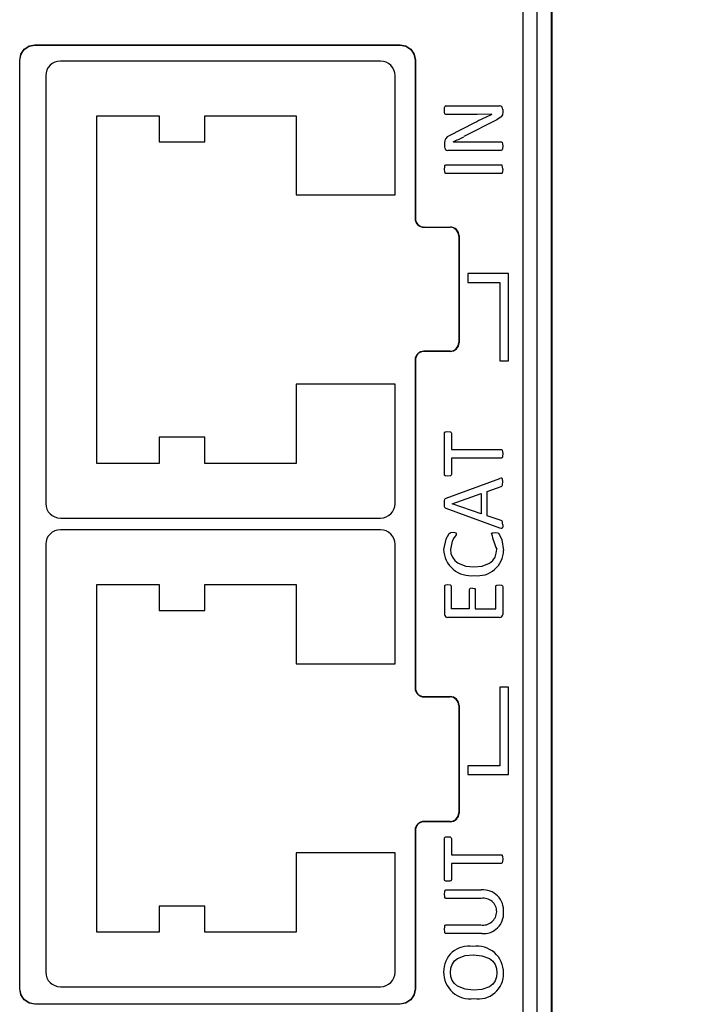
# Model space of a CAD drawing. Header units: millimetres. Extents: x 0 to 838, y 0 to 648.
# Tile 8 of 29: x 239 to 263, y 232 to 265. Entities that reach past the tile are written whole.
import ezdxf

# ---------------------------------------------------------------- set-up
doc = ezdxf.new("R2010")
doc.units = ezdxf.units.MM
doc.header["$LTSCALE"] = 3
doc.layers.add('DIMENSIONS', color=140, linetype='Continuous', lineweight=25)
doc.styles.add('SLDTEXTSTYLE0', font='TXT', dxfattribs={"width": 0.7})
doc.dimstyles.new('SLDDIMSTYLE3', dxfattribs={"dimtxt": 6.474023, "dimasz": 9.906, "dimexe": 0, "dimexo": 0.0625, "dimgap": 1.618506, "dimtad": 0, "dimtih": 1, "dimtoh": 1, "dimdec": 1, "dimrnd": 1e-09, "dimzin": 12, "dimdsep": 46, "dimtxsty": 'SLDTEXTSTYLE0', "dimsah": 1, "dimcen": 0.09, "dimadec": 0, "dimazin": 3, "dimtfac": 1, "dimtdec": 1, "dimtofl": 0, "dimtmove": 0, "dimatfit": 3, "dimfxl": 0, "dimfrac": 2, "dimtolj": 1, "dimtzin": 12, "dimarcsym": 0})

# ---------------------------------------------------------------- blocks, each defined once
blk = doc.blocks.new('_D_9')
at = {"layer": 'DIMENSIONS'}
for p, q in [((259.429, 303.342), (289.364, 303.342)), ((279.839, 303.342), (279.839, 232.848)), ((270.22, 221.11), (268.046, 221.11)), ((268.046, 221.11), (268.046, 210.82)), ((289.458, 221.11), (291.632, 221.11)), ((291.632, 221.11), (291.632, 210.82)), ((268.046, 210.82), (270.22, 210.82)), ((291.632, 210.82), (289.458, 210.82)), ((279.839, 138.877), (279.839, 209.371)), ((256.555, 138.877), (289.364, 138.877))]:
    blk.add_line(p, q, dxfattribs=at)
for points in [[(279.839, 303.342), (278.315, 293.436), (281.363, 293.436)], [(279.839, 138.877), (281.363, 148.783), (278.315, 148.783)]]:
    blk.add_solid(points, dxfattribs=at)
at = {"layer": 'DIMENSIONS', "char_height": 6.35, "attachment_point": 1, "style": 'SLDTEXTSTYLE0'}
for s, insert in [('164.5', (267.527, 230.744)), ('6.47', (270.22, 219.006))]:
    blk.add_mtext(s, dxfattribs=dict(at, insert=insert))

msp = doc.modelspace()

# ---------------------------------------------------------------- linework, layer by layer
for p, q in [((257.702, 229.136), (257.702, 278.868)), ((257.719, 229.653), (257.719, 278.351)), ((256.706, 277.323), (256.706, 141.377)), ((257.205, 141.377), (257.205, 277.323)), ((239.945, 264.536), (252.494, 264.536)), ((239.945, 264.536), (239.945, 264.528)), ((239.945, 264.528), (252.494, 264.528)), ((252.494, 264.536), (252.494, 264.528)), ((239.574, 264.382), (239.58, 264.376)), ((252.865, 264.382), (252.859, 264.376)), ((239.421, 232.103), (239.421, 264.012)), ((239.421, 264.012), (239.429, 264.012)), ((239.429, 232.103), (239.429, 264.012)), ((251.819, 263.978), (240.819, 263.978)), ((253.018, 264.012), (253.01, 264.012)), ((253.01, 264.012), (253.01, 258.568)), ((253.018, 264.012), (253.018, 258.576)), ((240.319, 263.478), (240.319, 248.778)), ((252.319, 259.378), (252.319, 263.478)), ((254.069, 262.439), (255.905, 262.439)), ((255.146, 262.145), (254.069, 262.145)), ((255.65, 262.149), (255.146, 262.145)), ((255.65, 262.149), (255.65, 262.148)), ((256.019, 262.314), (256.019, 262.221)), ((242.069, 262.098), (244.209, 262.098)), ((242.069, 250.158), (242.069, 262.098)), ((244.209, 262.098), (244.209, 261.203)), ((245.784, 262.098), (248.919, 262.098)), ((245.784, 261.203), (245.784, 262.098)), ((248.919, 262.098), (248.919, 259.378)), ((255.055, 261.857), (254.181, 261.412)), ((255.816, 261.96), (254.684, 261.381)), ((244.209, 261.203), (245.784, 261.203)), ((254.019, 261.17), (254.019, 261.029)), ((254.313, 261.2), (254.768, 261.204)), ((254.313, 261.204), (254.313, 261.2)), ((254.768, 261.204), (255.97, 261.204)), ((255.97, 260.909), (254.133, 260.909)), ((254.069, 260.409), (255.97, 260.409)), ((255.97, 260.115), (254.069, 260.115)), ((248.919, 259.378), (252.319, 259.378)), ((253.018, 258.576), (253.01, 258.568)), ((253.318, 258.276), (253.31, 258.268)), ((253.31, 258.268), (254.21, 258.268)), ((253.318, 258.276), (254.218, 258.276)), ((254.21, 258.268), (254.218, 258.276)), ((254.518, 257.976), (254.51, 257.968)), ((254.51, 257.968), (254.51, 254.311)), ((254.518, 257.976), (254.518, 254.303)), ((254.818, 256.676), (254.818, 256.376)), ((256.218, 256.676), (254.818, 256.676)), ((254.818, 256.376), (255.918, 256.376)), ((255.918, 256.376), (255.918, 253.676)), ((256.218, 253.676), (256.218, 256.676)), ((253.318, 254.003), (253.31, 254.011)), ((254.21, 254.011), (253.31, 254.011)), ((254.218, 254.003), (253.318, 254.003)), ((254.218, 254.003), (254.21, 254.011)), ((254.51, 254.311), (254.518, 254.303)), ((253.018, 253.703), (253.01, 253.711)), ((253.01, 253.711), (253.01, 242.438)), ((253.018, 253.703), (253.018, 242.446)), ((255.918, 253.676), (256.218, 253.676)), ((248.919, 252.878), (248.919, 250.158)), ((252.319, 252.878), (248.919, 252.878)), ((252.319, 248.778), (252.319, 252.878)), ((244.209, 251.053), (244.209, 250.158)), ((245.784, 251.053), (244.209, 251.053)), ((245.784, 250.158), (245.784, 251.053)), ((254.019, 249.775), (254.019, 251.197)), ((254.255, 251.198), (254.255, 250.633)), ((254.255, 250.633), (255.971, 250.633)), ((254.255, 250.339), (254.255, 249.774)), ((255.971, 250.339), (254.255, 250.339)), ((244.209, 250.158), (242.069, 250.158)), ((248.919, 250.158), (245.784, 250.158)), ((254.075, 248.965), (255.917, 249.638)), ((255.49, 249.195), (255.972, 249.366)), ((254.284, 248.774), (255.284, 249.125)), ((255.284, 249.125), (255.284, 248.427)), ((255.49, 248.36), (255.49, 249.195)), ((255.916, 247.937), (254.073, 248.61)), ((254.284, 248.773), (254.284, 248.774)), ((255.284, 248.427), (254.284, 248.773)), ((240.819, 248.278), (251.819, 248.278)), ((255.966, 248.196), (255.49, 248.36)), ((251.819, 247.878), (240.819, 247.878)), ((240.319, 247.378), (240.319, 232.678)), ((252.319, 243.278), (252.319, 247.378)), ((242.069, 245.998), (244.209, 245.998)), ((242.069, 234.058), (242.069, 245.998)), ((244.209, 245.998), (244.209, 245.103)), ((245.784, 245.998), (248.919, 245.998)), ((245.784, 245.103), (245.784, 245.998)), ((248.919, 245.998), (248.919, 243.278)), ((254.019, 245.933), (254.019, 244.969)), ((254.255, 245.162), (254.255, 245.934)), ((255.784, 245.162), (255.784, 245.934)), ((256.019, 245.932), (256.019, 244.968)), ((254.872, 245.817), (254.872, 245.162)), ((255.078, 245.817), (255.078, 245.162)), ((244.209, 245.103), (245.784, 245.103)), ((254.872, 245.162), (254.255, 245.162)), ((255.078, 245.162), (255.784, 245.162)), ((255.911, 244.868), (254.127, 244.868)), ((248.919, 243.278), (252.319, 243.278)), ((253.018, 242.446), (253.01, 242.438)), ((255.918, 242.473), (255.918, 239.773)), ((256.218, 242.473), (255.918, 242.473)), ((256.218, 239.473), (256.218, 242.473)), ((253.31, 242.138), (253.318, 242.146)), ((253.31, 242.138), (254.21, 242.138)), ((253.318, 242.146), (254.218, 242.146)), ((254.21, 242.138), (254.218, 242.146)), ((254.518, 241.846), (254.51, 241.838)), ((254.51, 241.838), (254.51, 238.157)), ((254.518, 241.846), (254.518, 238.148)), ((254.818, 239.773), (254.818, 239.473)), ((255.918, 239.773), (254.818, 239.773)), ((254.818, 239.473), (256.218, 239.473)), ((254.51, 238.157), (254.518, 238.148)), ((253.318, 237.848), (253.31, 237.857)), ((254.21, 237.857), (253.31, 237.857)), ((254.218, 237.848), (253.318, 237.848)), ((254.218, 237.848), (254.21, 237.857)), ((253.018, 237.548), (253.01, 237.557)), ((253.01, 237.557), (253.01, 232.103)), ((253.018, 237.548), (253.018, 232.103)), ((254.019, 235.856), (254.019, 237.277)), ((254.255, 237.278), (254.255, 236.714)), ((248.919, 236.778), (248.919, 234.058)), ((252.319, 236.778), (248.919, 236.778)), ((252.319, 232.678), (252.319, 236.778)), ((254.255, 236.714), (255.971, 236.714)), ((254.255, 236.419), (254.255, 235.855)), ((255.971, 236.419), (254.255, 236.419)), ((254.069, 235.508), (255.284, 235.508)), ((255.279, 235.214), (254.069, 235.214)), ((244.209, 234.953), (244.209, 234.058)), ((245.784, 234.953), (244.209, 234.953)), ((245.784, 234.058), (245.784, 234.953)), ((244.209, 234.058), (242.069, 234.058)), ((248.919, 234.058), (245.784, 234.058)), ((254.069, 234.302), (255.265, 234.302)), ((255.304, 234.008), (254.069, 234.008)), ((239.421, 232.103), (239.429, 232.103)), ((240.819, 232.178), (251.819, 232.178)), ((253.018, 232.103), (253.01, 232.103)), ((239.574, 231.732), (239.58, 231.738)), ((252.865, 231.732), (252.859, 231.738)), ((239.945, 231.578), (239.945, 231.587)), ((252.494, 231.587), (239.945, 231.587)), ((252.494, 231.578), (239.945, 231.578)), ((252.494, 231.578), (252.494, 231.587))]:
    msp.add_line(p, q)
at = {"flags": 128}
for points in [[(239.574, 264.382), (239.744, 264.496), (239.945, 264.536)], [(239.58, 264.376), (239.747, 264.488), (239.945, 264.528)], [(252.494, 264.536), (252.695, 264.496), (252.865, 264.382)], [(252.494, 264.528), (252.691, 264.488), (252.859, 264.376)], [(239.421, 264.012), (239.46, 264.212), (239.574, 264.382)], [(239.429, 264.012), (239.468, 264.209), (239.58, 264.376)], [(252.859, 264.376), (252.971, 264.209), (253.01, 264.012)], [(252.865, 264.382), (252.978, 264.212), (253.018, 264.012)], [(254.019, 262.295), (254.024, 262.377), (254.03, 262.403), (254.039, 262.421), (254.045, 262.428), (254.052, 262.434), (254.06, 262.437), (254.069, 262.439)], [(254.069, 262.145), (254.057, 262.147), (254.048, 262.152), (254.041, 262.159), (254.036, 262.168), (254.024, 262.209), (254.019, 262.295)], [(256.019, 262.221), (256.008, 262.133), (255.989, 262.095), (255.961, 262.059), (255.816, 261.96)], [(255.97, 261.204), (255.981, 261.201), (255.99, 261.197), (255.997, 261.19), (256.003, 261.181), (256.014, 261.14), (256.019, 261.056)], [(256.019, 261.056), (256.014, 260.972), (256.008, 260.946), (256.003, 260.932), (255.997, 260.923), (255.99, 260.916), (255.981, 260.912), (255.97, 260.909)], [(254.019, 260.262), (254.026, 260.348), (254.036, 260.388), (254.041, 260.397), (254.048, 260.403), (254.057, 260.407), (254.069, 260.409)], [(254.069, 260.115), (254.057, 260.118), (254.048, 260.122), (254.042, 260.128), (254.037, 260.137), (254.026, 260.177), (254.019, 260.262)], [(256.019, 260.262), (256.014, 260.346), (256.003, 260.387), (255.998, 260.396), (255.991, 260.403), (255.982, 260.407), (255.97, 260.409)], [(256.019, 260.262), (256.013, 260.178), (256.003, 260.138), (255.997, 260.127), (255.99, 260.121), (255.982, 260.117), (255.97, 260.115)], [(254.019, 251.197), (254.023, 251.213), (254.032, 251.227), (254.046, 251.237), (254.067, 251.244), (254.139, 251.251)], [(254.139, 251.251), (254.209, 251.244), (254.227, 251.238), (254.24, 251.229), (254.25, 251.216), (254.255, 251.198)], [(255.971, 250.633), (255.982, 250.631), (255.991, 250.626), (255.998, 250.619), (256.003, 250.611), (256.014, 250.57), (256.019, 250.486)], [(256.019, 250.486), (256.013, 250.402), (256.008, 250.376), (256.003, 250.361), (255.997, 250.351), (255.991, 250.345), (255.982, 250.341), (255.971, 250.339)], [(254.139, 249.721), (254.067, 249.729), (254.047, 249.735), (254.034, 249.743), (254.028, 249.749), (254.024, 249.757), (254.019, 249.775)], [(254.255, 249.774), (254.25, 249.756), (254.246, 249.749), (254.241, 249.743), (254.227, 249.735), (254.209, 249.729), (254.139, 249.721)], [(256.019, 249.522), (256.01, 249.627), (256.004, 249.638), (255.995, 249.646), (255.983, 249.65), (255.968, 249.651), (255.917, 249.638)], [(255.972, 249.366), (255.994, 249.38), (256.006, 249.393), (256.012, 249.409), (256.016, 249.435), (256.019, 249.522)], [(254.019, 248.782), (254.024, 248.884), (254.036, 248.933), (254.051, 248.951), (254.075, 248.965)], [(254.073, 248.61), (254.05, 248.623), (254.042, 248.631), (254.036, 248.64), (254.024, 248.686), (254.019, 248.782)], [(256.019, 248.048), (256.019, 248.01), (256.019, 248.001), (256.019, 247.997), (256.019, 247.997), (256.008, 247.946), (256.002, 247.935), (255.992, 247.928), (255.98, 247.924), (255.966, 247.924), (255.916, 247.937)], [(256.019, 248.048), (256.018, 248.102), (256.015, 248.133), (256.009, 248.155), (256, 248.172), (255.987, 248.185), (255.966, 248.196)], [(254.314, 247.78), (254.225, 247.769), (254.209, 247.763), (254.155, 247.714), (254.063, 247.558), (253.99, 247.205)], [(254.431, 247.731), (254.422, 247.704), (254.398, 247.668), (254.355, 247.61), (254.284, 247.485), (254.225, 247.204)], [(254.431, 247.731), (254.43, 247.741), (254.426, 247.749), (254.422, 247.755), (254.415, 247.761), (254.383, 247.773), (254.314, 247.78)], [(255.637, 247.74), (255.639, 247.749), (255.642, 247.757), (255.647, 247.763), (255.654, 247.768), (255.688, 247.777), (255.758, 247.78)], [(255.758, 247.78), (255.85, 247.768), (255.869, 247.757), (255.886, 247.741), (255.913, 247.702), (255.99, 247.534), (256.049, 247.169)], [(254.225, 247.204), (254.241, 247.064), (254.292, 246.932), (254.375, 246.822), (254.488, 246.733), (254.751, 246.631), (255.032, 246.604)], [(255.032, 246.604), (255.31, 246.631), (255.57, 246.732), (255.677, 246.822), (255.756, 246.937), (255.8, 247.069), (255.814, 247.208)], [(254.139, 245.986), (254.067, 245.978), (254.05, 245.973), (254.035, 245.965), (254.029, 245.959), (254.024, 245.952), (254.019, 245.933)], [(254.255, 245.934), (254.25, 245.952), (254.246, 245.959), (254.24, 245.965), (254.227, 245.972), (254.211, 245.978), (254.139, 245.986)], [(255.784, 245.934), (255.788, 245.95), (255.798, 245.963), (255.812, 245.973), (255.832, 245.98), (255.903, 245.986)], [(255.903, 245.986), (255.974, 245.979), (255.992, 245.972), (256.005, 245.963), (256.011, 245.957), (256.015, 245.95), (256.019, 245.932)], [(254.979, 245.868), (254.914, 245.862), (254.897, 245.855), (254.884, 245.846), (254.876, 245.833), (254.872, 245.817)], [(254.979, 245.868), (255.041, 245.862), (255.057, 245.855), (255.068, 245.846), (255.075, 245.834), (255.078, 245.817)], [(254.019, 237.277), (254.023, 237.294), (254.032, 237.307), (254.046, 237.317), (254.067, 237.325), (254.139, 237.331)], [(254.139, 237.331), (254.209, 237.325), (254.227, 237.318), (254.24, 237.31), (254.25, 237.296), (254.255, 237.278)], [(255.971, 236.714), (255.982, 236.711), (255.991, 236.707), (255.998, 236.7), (256.003, 236.691), (256.014, 236.65), (256.019, 236.566)], [(256.019, 236.566), (256.013, 236.483), (256.003, 236.442), (255.997, 236.432), (255.991, 236.425), (255.982, 236.422), (255.971, 236.419)], [(254.139, 235.802), (254.067, 235.809), (254.047, 235.816), (254.034, 235.824), (254.028, 235.83), (254.024, 235.837), (254.019, 235.856)], [(254.255, 235.855), (254.25, 235.836), (254.246, 235.829), (254.24, 235.823), (254.227, 235.815), (254.208, 235.809), (254.139, 235.802)], [(254.019, 235.362), (254.026, 235.447), (254.037, 235.486), (254.042, 235.495), (254.05, 235.501), (254.058, 235.506), (254.069, 235.508)], [(254.069, 235.214), (254.056, 235.216), (254.048, 235.22), (254.041, 235.226), (254.036, 235.235), (254.026, 235.275), (254.019, 235.362)], [(254.019, 234.156), (254.026, 234.241), (254.036, 234.281), (254.042, 234.29), (254.048, 234.296), (254.057, 234.3), (254.069, 234.302)], [(254.069, 234.008), (254.056, 234.01), (254.048, 234.014), (254.041, 234.02), (254.036, 234.029), (254.026, 234.069), (254.019, 234.156)], [(254.225, 232.674), (254.237, 232.815), (254.28, 232.949), (254.358, 233.065), (254.469, 233.155), (254.734, 233.249), (255.016, 233.272)], [(255.016, 233.272), (255.299, 233.247), (255.565, 233.147), (255.675, 233.056), (255.755, 232.94), (255.801, 232.805), (255.814, 232.663)], [(255.013, 232.066), (254.728, 232.094), (254.467, 232.197), (254.363, 232.286), (254.283, 232.4), (254.238, 232.533), (254.225, 232.674)], [(255.814, 232.663), (255.802, 232.521), (255.76, 232.385), (255.68, 232.269), (255.567, 232.179), (255.298, 232.088), (255.013, 232.066)], [(239.574, 231.732), (239.46, 231.902), (239.421, 232.103)], [(239.58, 231.738), (239.468, 231.905), (239.429, 232.103)], [(253.01, 232.103), (252.971, 231.905), (252.859, 231.738)], [(253.018, 232.103), (252.978, 231.902), (252.865, 231.732)], [(239.945, 231.578), (239.744, 231.618), (239.574, 231.732)], [(239.945, 231.587), (239.747, 231.626), (239.58, 231.738)], [(252.859, 231.738), (252.691, 231.626), (252.494, 231.587)], [(252.865, 231.732), (252.695, 231.618), (252.494, 231.578)]]:
    msp.add_lwpolyline(points, dxfattribs=at)
for centre, radius, start, end in [((240.819, 263.478), 0.5, 90, 180), ((251.819, 263.478), 0.5, 0, 90), ((267.47, 237.232), 27.577, 115.379, 116.7566), ((255.906, 262.325), 0.114, 354.602, 90.323), ((254.26, 261.184), 0.241, 109.1082, 183.5116), ((251.742, 267.055), 6.392, 293.7196, 297.4054), ((254.129, 261.02), 0.11, 174.8483, 272.2256), ((253.31, 258.568), 0.3, 179.998, 270.002), ((253.317, 258.575), 0.299, 179.8246, 270.1754), ((254.211, 257.968), 0.299, 359.8356, 90.1644), ((254.219, 257.977), 0.299, 359.8246, 90.1754), ((253.31, 253.711), 0.3, 89.998, 180.002), ((253.317, 253.704), 0.299, 89.8246, 180.1754), ((254.211, 254.31), 0.299, 269.8356, 0.1644), ((254.219, 254.302), 0.299, 269.8246, 0.1754), ((240.819, 248.778), 0.5, 180, 270), ((251.819, 248.778), 0.5, 270, 0), ((240.819, 247.378), 0.5, 90, 180), ((251.819, 247.378), 0.5, 0, 90), ((258.754, 248.48), 3.204, 193.3637, 203.3872), ((254.917, 247.228), 0.928, 181.4237, 277.9472), ((255.172, 247.177), 0.877, 261.6871, 359.5112), ((254.117, 244.965), 0.0975, 177.8098, 276.227), ((255.922, 244.965), 0.0975, 263.7847, 1.3906), ((253.31, 242.438), 0.3, 179.998, 270.002), ((253.317, 242.445), 0.299, 179.8246, 270.1754), ((254.211, 241.838), 0.299, 359.8356, 90.1644), ((254.219, 241.847), 0.299, 359.8246, 90.1754), ((254.211, 238.156), 0.299, 269.8356, 0.1644), ((254.219, 238.147), 0.299, 269.8246, 0.1754), ((253.31, 237.557), 0.3, 89.998, 180.002), ((253.317, 237.549), 0.299, 89.8246, 180.1754), ((255.338, 234.797), 0.713, 355.5492, 94.3475), ((255.353, 234.759), 0.461, 359.9507, 99.2374), ((255.343, 234.766), 0.47, 260.467, 359.1347), ((255.362, 234.693), 0.688, 265.1622, 4.0185), ((254.855, 232.713), 0.865, 80.5925, 181.4749), ((255.132, 232.66), 0.917, 359.3801, 98.5249), ((240.819, 232.678), 0.5, 180, 270), ((251.819, 232.678), 0.5, 270, 0), ((254.901, 232.675), 0.912, 179.0106, 278.132), ((255.182, 232.627), 0.867, 259.9619, 1.555)]:
    msp.add_arc(centre, radius, start, end)

# ---------------------------------------------------------------- dimensions: what is measured, and where the dimension line sits
at = {"layer": 'DIMENSIONS'}
dim = msp.add_linear_dim(base=(279.839, 138.877), p1=(255.619, 303.342), p2=(252.745, 138.877), angle=90, dimstyle='SLDDIMSTYLE3', dxfattribs=at)
dim.commit()
dim.dimension.update_dxf_attribs({"geometry": '_D_9', "text_midpoint": (279.839, 221.11), "dimtype": 160})

doc.saveas('drawing.dxf')
